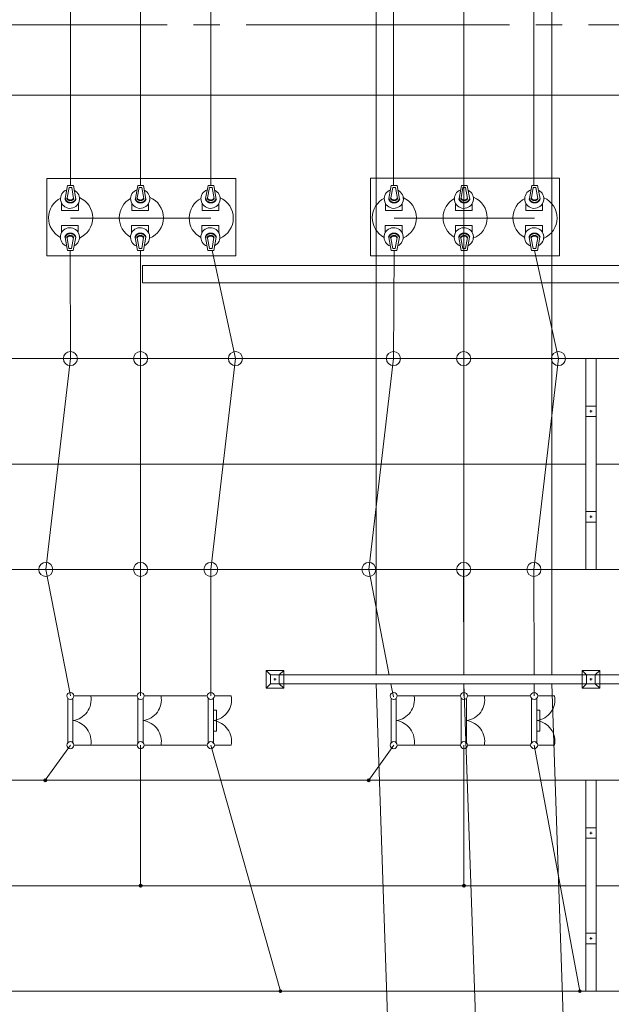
# Model space of a CAD drawing. Header units: millimetres. Extents: x 0 to 420, y 0 to 297.
# Tile 9 of 16: x 84 to 117, y 179 to 235. Entities that reach past the tile are written whole.
import ezdxf

# ---------------------------------------------------------------- set-up
doc = ezdxf.new("R2010")
doc.units = ezdxf.units.MM
for name, pattern in [('K5LT_AXLED', [19.5, 15, -1.5, 1.5, -1.5]), ('K5LT_BASIC', [0]), ('K5LT_THIN', [0])]:
    doc.linetypes.add(name, pattern=pattern)
doc.layers.add('лотки', color=7, linetype='Continuous')
doc.layers.add('ошиновка 110', color=2, linetype='Continuous', true_color=0xffff00)

# ---------------------------------------------------------------- blocks, each defined once
blk = doc.blocks.new('U32')
at = {"layer": 'лотки', "color": 4, "linetype": 'K5LT_THIN', "lineweight": 9, "true_color": 0x00ffff}
for p, q in [((90.548, 220.486), (90.548, 221.486)), ((90.548, 221.486), (130.848, 221.486)), ((130.848, 221.486), (130.848, 220.486)), ((130.848, 220.486), (90.548, 220.486))]:
    blk.add_line(p, q, dxfattribs=at)
blk = doc.blocks.new('U50')
at = {"color": 4, "linetype": 'K5LT_THIN', "lineweight": 9, "true_color": 0x00ffff}
for p, q in [((115.797, 204.181), (115.797, 216.181)), ((116.397, 216.181), (115.797, 216.181)), ((116.397, 216.181), (116.397, 204.181)), ((115.797, 212.881), (115.797, 213.481)), ((115.797, 213.481), (116.397, 213.481)), ((116.167, 213.181), (116.027, 213.181)), ((116.097, 213.251), (116.097, 213.111)), ((116.397, 213.481), (116.397, 212.881)), ((116.397, 212.881), (115.797, 212.881)), ((115.797, 206.881), (115.797, 207.481)), ((115.797, 207.481), (116.397, 207.481)), ((116.397, 207.481), (116.397, 206.881)), ((116.397, 206.881), (115.797, 206.881)), ((116.167, 207.181), (116.027, 207.181)), ((116.097, 207.251), (116.097, 207.111)), ((116.397, 204.181), (115.797, 204.181))]:
    blk.add_line(p, q, dxfattribs=at)
blk = doc.blocks.new('U51')
at = {"color": 4, "linetype": 'K5LT_THIN', "lineweight": 9, "true_color": 0x00ffff}
for p, q in [((115.797, 180.181), (115.797, 192.181)), ((116.397, 192.181), (115.797, 192.181)), ((116.397, 192.181), (116.397, 180.181)), ((115.797, 188.881), (115.797, 189.481)), ((115.797, 189.481), (116.397, 189.481)), ((116.397, 189.481), (116.397, 188.881)), ((116.397, 188.881), (115.797, 188.881)), ((116.167, 189.181), (116.027, 189.181)), ((116.097, 189.251), (116.097, 189.111)), ((115.797, 182.881), (115.797, 183.481)), ((115.797, 183.481), (116.397, 183.481)), ((116.097, 183.251), (116.097, 183.111)), ((116.397, 183.481), (116.397, 182.881)), ((116.397, 182.881), (115.797, 182.881)), ((116.167, 183.181), (116.027, 183.181)), ((116.397, 180.181), (115.797, 180.181))]:
    blk.add_line(p, q, dxfattribs=at)
blk = doc.blocks.new('U97')
at = {"color": 4, "linetype": 'K5LT_THIN', "lineweight": 9, "true_color": 0x00ffff}
for p, q in [((90.295, 196.852), (90.295, 194.31)), ((90.595, 194.316), (90.595, 196.845)), ((90.648, 196.981), (91.612, 196.981)), ((90.648, 194.181), (91.612, 194.181))]:
    blk.add_line(p, q, dxfattribs=at)
for centre, radius, start, end in [((90.448, 196.981), 0.2, 0, 180), ((90.448, 196.981), 0.2, 180, 0), ((90.431, 196.769), 1.2, 277.855, 10.1513), ((90.431, 194.392), 1.2, 349.8672, 82.145), ((90.448, 194.181), 0.2, 0, 180), ((90.448, 194.181), 0.2, 180, 0)]:
    blk.add_arc(centre, radius, start, end, dxfattribs=at)
blk = doc.blocks.new('U98')
at = {"color": 4, "linetype": 'K5LT_THIN', "lineweight": 9, "true_color": 0x00ffff}
for p, q in [((94.295, 196.852), (94.295, 194.31)), ((94.595, 194.316), (94.595, 196.845)), ((94.648, 196.981), (95.612, 196.981)), ((94.595, 196.18), (94.765, 196.18)), ((94.765, 196.18), (94.765, 194.98)), ((94.765, 194.98), (94.595, 194.98)), ((94.648, 194.181), (95.612, 194.181))]:
    blk.add_line(p, q, dxfattribs=at)
for centre, radius, start, end in [((94.448, 196.981), 0.2, 0, 180), ((94.448, 196.981), 0.2, 180, 0), ((94.431, 196.769), 1.2, 277.855, 10.1513), ((94.431, 194.392), 1.2, 349.8672, 82.145), ((94.448, 194.181), 0.2, 0, 180), ((94.448, 194.181), 0.2, 180, 0)]:
    blk.add_arc(centre, radius, start, end, dxfattribs=at)
blk = doc.blocks.new('U99')
at = {"color": 4, "linetype": 'K5LT_THIN', "lineweight": 9, "true_color": 0x00ffff}
for p, q in [((86.295, 196.852), (86.295, 194.31)), ((86.595, 194.316), (86.595, 196.845)), ((86.648, 196.981), (87.612, 196.981)), ((86.648, 194.181), (87.612, 194.181))]:
    blk.add_line(p, q, dxfattribs=at)
for centre, radius, start, end in [((86.448, 196.981), 0.2, 0, 180), ((86.448, 196.981), 0.2, 180, 0), ((86.431, 196.769), 1.2, 277.855, 10.1513), ((86.431, 194.392), 1.2, 349.8672, 82.145), ((86.448, 194.181), 0.2, 0, 180), ((86.448, 194.181), 0.2, 180, 0)]:
    blk.add_arc(centre, radius, start, end, dxfattribs=at)
blk = doc.blocks.new('U100')
at = {"color": 4, "linetype": 'K5LT_THIN', "lineweight": 9, "true_color": 0x00ffff}
for p, q in [((108.711, 196.852), (108.711, 194.31)), ((109.011, 194.316), (109.011, 196.845)), ((109.064, 196.981), (110.029, 196.981)), ((109.064, 194.181), (110.029, 194.181))]:
    blk.add_line(p, q, dxfattribs=at)
for centre, radius, start, end in [((108.864, 196.981), 0.2, 0, 180), ((108.864, 196.981), 0.2, 180, 0), ((108.847, 196.769), 1.2, 277.855, 10.1513), ((108.847, 194.392), 1.2, 349.8672, 82.145), ((108.864, 194.181), 0.2, 0, 180), ((108.864, 194.181), 0.2, 180, 0)]:
    blk.add_arc(centre, radius, start, end, dxfattribs=at)
blk = doc.blocks.new('U101')
at = {"color": 4, "linetype": 'K5LT_THIN', "lineweight": 9, "true_color": 0x00ffff}
for p, q in [((112.711, 196.852), (112.711, 194.31)), ((113.011, 194.316), (113.011, 196.845)), ((113.064, 196.981), (114.029, 196.981)), ((113.011, 196.18), (113.181, 196.18)), ((113.181, 196.18), (113.181, 194.98)), ((113.181, 194.98), (113.011, 194.98)), ((113.064, 194.181), (114.029, 194.181))]:
    blk.add_line(p, q, dxfattribs=at)
for centre, radius, start, end in [((112.864, 196.981), 0.2, 0, 180), ((112.864, 196.981), 0.2, 180, 0), ((112.847, 196.769), 1.2, 277.855, 10.1513), ((112.847, 194.392), 1.2, 349.8672, 82.145), ((112.864, 194.181), 0.2, 0, 180), ((112.864, 194.181), 0.2, 180, 0)]:
    blk.add_arc(centre, radius, start, end, dxfattribs=at)
blk = doc.blocks.new('U102')
at = {"color": 4, "linetype": 'K5LT_THIN', "lineweight": 9, "true_color": 0x00ffff}
for p, q in [((104.711, 196.852), (104.711, 194.31)), ((105.011, 194.316), (105.011, 196.845)), ((105.064, 196.981), (106.029, 196.981)), ((105.064, 194.181), (106.029, 194.181))]:
    blk.add_line(p, q, dxfattribs=at)
for centre, radius, start, end in [((104.864, 196.981), 0.2, 0, 180), ((104.864, 196.981), 0.2, 180, 0), ((104.847, 196.769), 1.2, 277.855, 10.1513), ((104.847, 194.392), 1.2, 349.8672, 82.145), ((104.864, 194.181), 0.2, 0, 180), ((104.864, 194.181), 0.2, 180, 0)]:
    blk.add_arc(centre, radius, start, end, dxfattribs=at)

msp = doc.modelspace()

# ---------------------------------------------------------------- linework, layer by layer
at = {"color": 2, "linetype": 'K5LT_AXLED', "lineweight": 9, "true_color": 0xffff00}
msp.add_line((228.457412, 235.180522), (21.565399, 235.180522), dxfattribs=at)
at = {"color": 4, "linetype": 'K5LT_THIN', "lineweight": 9, "true_color": 0x00ffff}
for p, q in [((23.008824, 231.180522), (227.838798, 231.180522)), ((95.863058, 226.440223), (85.106075, 226.440223)), ((85.106555, 222.026755), (85.106075, 226.440223)), ((95.863058, 226.440223), (95.863534, 222.026755)), ((114.302089, 226.440497), (103.545106, 226.440497)), ((103.545586, 222.02703), (103.545106, 226.440497)), ((114.302089, 226.440497), (114.302564, 222.02703)), ((86.287939, 226.027691), (86.153517, 225.288071)), ((86.374342, 225.912013), (86.264728, 225.321273)), ((86.618013, 226.027715), (86.287939, 226.027691)), ((86.52291, 225.912023), (86.374342, 225.912013)), ((86.52291, 225.912023), (86.632611, 225.300075)), ((86.618013, 226.027715), (86.758655, 225.263663)), ((90.282672, 226.027924), (90.14825, 225.288304)), ((90.369075, 225.912245), (90.259461, 225.321506)), ((90.612746, 226.027947), (90.282672, 226.027924)), ((90.517643, 225.912256), (90.369075, 225.912245)), ((90.517643, 225.912256), (90.627344, 225.300308)), ((90.612746, 226.027947), (90.753388, 225.263896)), ((94.287939, 226.028161), (94.153517, 225.288541)), ((94.374342, 225.912482), (94.264728, 225.321742)), ((94.618013, 226.028184), (94.287939, 226.028161)), ((94.52291, 225.912493), (94.374342, 225.912482)), ((94.52291, 225.912493), (94.632611, 225.300544)), ((94.618013, 226.028184), (94.758655, 225.264132)), ((104.72697, 226.027966), (104.592547, 225.288346)), ((104.813373, 225.912287), (104.703759, 225.321548)), ((105.057044, 226.027989), (104.72697, 226.027966)), ((104.961941, 225.912298), (104.813373, 225.912287)), ((104.961941, 225.912298), (105.071641, 225.30035)), ((105.057044, 226.027989), (105.197685, 225.263938)), ((108.721703, 226.028198), (108.58728, 225.288578)), ((108.808106, 225.91252), (108.698492, 225.32178)), ((109.051777, 226.028222), (108.721703, 226.028198)), ((108.956674, 225.91253), (108.808106, 225.91252)), ((108.956674, 225.91253), (109.066374, 225.300582)), ((109.051777, 226.028222), (109.192418, 225.26417)), ((112.72697, 226.028435), (112.592547, 225.288815)), ((112.813373, 225.912757), (112.703759, 225.322017)), ((113.057044, 226.028459), (112.72697, 226.028435)), ((112.961941, 225.912767), (112.813373, 225.912757)), ((112.961941, 225.912767), (113.071641, 225.300819)), ((113.057044, 226.028459), (113.197685, 225.264407)), ((85.947911, 224.606122), (85.947882, 225.024441)), ((86.906101, 225.01103), (86.90613, 224.60619)), ((89.942644, 224.606355), (89.942615, 225.024674)), ((90.900834, 225.011262), (90.900863, 224.606423)), ((93.947911, 224.606591), (93.947882, 225.02491)), ((94.906101, 225.011499), (94.90613, 224.606659)), ((104.386942, 224.606397), (104.386912, 225.024716)), ((105.345132, 225.011304), (105.345161, 224.606465)), ((108.381675, 224.606629), (108.381645, 225.024948)), ((109.339865, 225.011537), (109.339894, 224.606697)), ((112.386942, 224.606866), (112.386912, 225.025185)), ((113.345132, 225.011773), (113.345161, 224.606934)), ((85.947911, 224.606122), (86.90613, 224.60619)), ((94.452976, 224.180785), (86.452976, 224.180247)), ((89.942644, 224.606355), (90.900863, 224.606423)), ((93.947911, 224.606591), (94.90613, 224.606659)), ((104.386942, 224.606397), (105.345161, 224.606465)), ((112.892007, 224.181059), (104.892007, 224.180522)), ((108.381675, 224.606629), (109.339894, 224.606697)), ((112.386942, 224.606866), (113.345161, 224.606934)), ((85.940372, 223.757722), (86.898591, 223.75779)), ((85.940372, 223.757722), (85.940402, 223.339403)), ((86.898619, 223.352951), (86.898591, 223.75779)), ((89.935105, 223.757954), (90.893324, 223.758022)), ((89.935105, 223.757954), (89.935134, 223.339635)), ((90.893352, 223.353183), (90.893324, 223.758022)), ((93.940372, 223.758191), (94.898591, 223.758259)), ((93.940372, 223.758191), (93.940402, 223.339872)), ((94.898619, 223.35342), (94.898591, 223.758259)), ((104.379402, 223.757996), (105.337621, 223.758064)), ((104.379402, 223.757996), (104.379432, 223.339677)), ((105.33765, 223.353225), (105.337621, 223.758064)), ((108.374135, 223.758229), (109.332354, 223.758297)), ((108.374135, 223.758229), (108.374165, 223.33991)), ((109.332383, 223.353458), (109.332354, 223.758297)), ((112.379402, 223.758465), (113.337621, 223.758533)), ((112.379402, 223.758465), (112.379432, 223.340146)), ((113.33765, 223.353694), (113.337621, 223.758533)), ((86.280602, 222.336201), (86.146074, 223.075801)), ((86.366989, 222.451891), (86.257291, 223.042616)), ((86.515557, 222.451902), (86.62517, 223.063866)), ((86.610676, 222.336224), (86.751209, 223.100296)), ((90.275335, 222.336433), (90.140807, 223.076034)), ((90.361722, 222.452124), (90.252023, 223.042848)), ((90.51029, 222.452135), (90.619903, 223.064098)), ((90.605409, 222.336457), (90.745942, 223.100528)), ((94.280602, 222.33667), (94.146074, 223.076271)), ((94.366989, 222.452361), (94.257291, 223.043085)), ((94.515557, 222.452371), (94.62517, 223.064335)), ((94.610676, 222.336693), (94.751209, 223.100765)), ((104.719632, 222.336475), (104.585105, 223.076076)), ((104.806019, 222.452166), (104.696321, 223.04289)), ((104.954587, 222.452177), (105.064201, 223.06414)), ((105.049706, 222.336499), (105.190239, 223.10057)), ((108.714365, 222.336708), (108.579838, 223.076308)), ((108.800752, 222.452399), (108.691054, 223.043123)), ((108.94932, 222.452409), (109.058934, 223.064373)), ((109.044439, 222.336731), (109.184972, 223.100803)), ((112.719632, 222.336944), (112.585105, 223.076545)), ((112.806019, 222.452635), (112.696321, 223.043359)), ((112.954587, 222.452646), (113.064201, 223.064609)), ((113.049706, 222.336968), (113.190239, 223.101039)), ((95.863534, 222.026755), (85.106555, 222.026755)), ((86.610676, 222.336224), (86.280602, 222.336201)), ((86.515557, 222.451902), (86.366989, 222.451891)), ((90.605409, 222.336457), (90.275335, 222.336433)), ((90.51029, 222.452135), (90.361722, 222.452124)), ((94.610676, 222.336693), (94.280602, 222.33667)), ((94.515557, 222.452371), (94.366989, 222.452361)), ((114.302564, 222.02703), (103.545586, 222.02703)), ((105.049706, 222.336499), (104.719632, 222.336475)), ((104.954587, 222.452177), (104.806019, 222.452166)), ((109.044439, 222.336731), (108.714365, 222.336708)), ((108.94932, 222.452409), (108.800752, 222.452399)), ((113.049706, 222.336968), (112.719632, 222.336944)), ((112.954587, 222.452646), (112.806019, 222.452635)), ((97.847391, 198.180522), (97.597391, 198.430522)), ((97.847391, 198.180522), (97.597391, 198.430522)), ((98.597391, 198.430522), (97.597391, 198.430522)), ((97.597391, 198.430522), (97.597391, 197.930522)), ((98.597391, 198.430522), (97.597391, 198.430522)), ((97.597391, 198.430522), (97.597391, 198.180522)), ((98.347391, 198.180522), (98.597391, 198.430522)), ((98.347391, 198.180522), (98.597391, 198.430522)), ((98.597391, 198.180522), (98.597391, 198.430522)), ((98.597391, 197.430522), (98.597391, 198.430522)), ((115.847391, 198.180522), (115.597391, 198.430522)), ((116.597391, 198.430522), (115.597391, 198.430522)), ((115.597391, 198.430522), (115.597391, 198.180522)), ((115.847391, 198.180522), (115.597391, 198.430522)), ((115.847391, 198.180522), (115.597391, 198.430522)), ((116.597391, 198.430522), (115.597391, 198.430522)), ((115.597391, 198.430522), (115.597391, 197.930522)), ((116.597391, 198.430522), (115.597391, 198.430522)), ((115.597391, 198.430522), (115.597391, 198.180522)), ((115.847391, 198.180522), (115.597391, 198.430522)), ((115.847391, 198.180522), (115.597391, 198.430522)), ((116.597391, 198.430522), (115.597391, 198.430522)), ((115.597391, 198.430522), (115.597391, 197.930522)), ((116.597391, 198.430522), (115.597391, 198.430522)), ((115.597391, 198.430522), (115.597391, 198.180522)), ((116.347391, 198.180522), (116.597391, 198.430522)), ((116.347391, 198.180522), (116.597391, 198.430522)), ((116.347391, 198.180522), (116.597391, 198.430522)), ((116.347391, 198.180522), (116.597391, 198.430522)), ((116.347391, 198.180522), (116.597391, 198.430522)), ((116.597391, 197.430522), (116.597391, 198.430522)), ((116.597391, 198.180522), (116.597391, 198.430522)), ((116.597391, 197.430522), (116.597391, 198.430522)), ((116.597391, 198.180522), (116.597391, 198.430522)), ((116.597391, 197.430522), (116.597391, 198.430522)), ((97.597391, 197.930522), (97.597391, 197.430522)), ((115.847391, 198.180522), (97.847391, 198.180522)), ((98.347391, 198.180522), (97.847391, 198.180522)), ((97.847391, 198.180522), (97.847391, 197.680522)), ((98.347391, 198.180522), (97.847391, 198.180522)), ((97.847391, 198.180522), (97.847391, 197.680522)), ((98.167391, 197.930522), (98.027391, 197.930522)), ((98.167391, 197.930522), (98.027391, 197.930522)), ((98.097391, 198.000522), (98.097391, 197.860522)), ((98.097391, 198.000522), (98.097391, 197.860522)), ((98.347391, 197.680522), (98.347391, 198.180522)), ((98.347391, 197.680522), (98.347391, 198.180522)), ((115.597391, 197.930522), (115.597391, 197.430522)), ((115.597391, 197.930522), (115.597391, 197.430522)), ((116.347391, 198.180522), (115.847391, 198.180522)), ((115.847391, 198.180522), (115.847391, 197.680522)), ((116.347391, 198.180522), (115.847391, 198.180522)), ((115.847391, 198.180522), (115.847391, 197.680522)), ((116.347391, 198.180522), (115.847391, 198.180522)), ((115.847391, 198.180522), (115.847391, 197.680522)), ((133.847391, 198.180522), (115.847391, 198.180522)), ((116.347391, 198.180522), (115.847391, 198.180522)), ((115.847391, 198.180522), (115.847391, 197.680522)), ((116.347391, 198.180522), (115.847391, 198.180522)), ((115.847391, 198.180522), (115.847391, 197.680522)), ((116.167391, 197.930522), (116.027391, 197.930522)), ((116.167391, 197.930522), (116.027391, 197.930522)), ((116.167391, 197.930522), (116.027391, 197.930522)), ((116.167391, 197.930522), (116.027391, 197.930522)), ((116.167391, 197.930522), (116.027391, 197.930522)), ((116.097391, 198.000522), (116.097391, 197.860522)), ((116.097391, 198.000522), (116.097391, 197.860522)), ((116.097391, 198.000522), (116.097391, 197.860522)), ((116.097391, 198.000522), (116.097391, 197.860522)), ((116.097391, 198.000522), (116.097391, 197.860522)), ((116.347391, 197.680522), (116.347391, 198.180522)), ((116.347391, 197.680522), (116.347391, 198.180522)), ((116.347391, 197.680522), (116.347391, 198.180522)), ((116.347391, 197.680522), (116.347391, 198.180522)), ((116.347391, 197.680522), (116.347391, 198.180522)), ((97.847391, 197.680522), (97.597391, 197.430522)), ((97.847391, 197.680522), (97.597391, 197.430522)), ((97.597391, 197.680522), (97.597391, 197.430522)), ((97.597391, 197.430522), (98.597391, 197.430522)), ((97.847391, 197.680522), (115.847391, 197.680522)), ((97.847391, 197.680522), (98.347391, 197.680522)), ((97.847391, 197.680522), (98.347391, 197.680522)), ((98.347391, 197.680522), (98.597391, 197.430522)), ((98.347391, 197.680522), (98.597391, 197.430522)), ((98.597391, 197.430522), (98.597391, 197.680522)), ((115.847391, 197.680522), (115.597391, 197.430522)), ((115.597391, 197.680522), (115.597391, 197.430522)), ((115.847391, 197.680522), (115.597391, 197.430522)), ((115.847391, 197.680522), (115.597391, 197.430522)), ((115.597391, 197.680522), (115.597391, 197.430522)), ((115.847391, 197.680522), (115.597391, 197.430522)), ((115.847391, 197.680522), (115.597391, 197.430522)), ((115.597391, 197.680522), (115.597391, 197.430522)), ((115.597391, 197.430522), (116.597391, 197.430522)), ((115.597391, 197.430522), (116.597391, 197.430522)), ((115.597391, 197.430522), (116.597391, 197.430522)), ((115.597391, 197.430522), (116.597391, 197.430522)), ((115.597391, 197.430522), (116.597391, 197.430522)), ((115.847391, 197.680522), (116.347391, 197.680522)), ((115.847391, 197.680522), (116.347391, 197.680522)), ((115.847391, 197.680522), (116.347391, 197.680522)), ((115.847391, 197.680522), (133.847391, 197.680522)), ((115.847391, 197.680522), (116.347391, 197.680522)), ((115.847391, 197.680522), (116.347391, 197.680522)), ((116.347391, 197.680522), (116.597391, 197.430522)), ((116.347391, 197.680522), (116.597391, 197.430522)), ((116.347391, 197.680522), (116.597391, 197.430522)), ((116.347391, 197.680522), (116.597391, 197.430522)), ((116.347391, 197.680522), (116.597391, 197.430522)), ((116.597391, 197.430522), (116.597391, 197.680522)), ((116.597391, 197.430522), (116.597391, 197.680522)), ((87.611954, 196.980664), (90.247709, 196.980664)), ((91.611954, 196.980664), (94.247709, 196.980664)), ((106.028606, 196.980664), (108.664361, 196.980664)), ((110.028606, 196.980664), (112.664361, 196.980664)), ((87.612022, 194.180664), (90.247709, 194.180664)), ((91.612022, 194.180664), (94.247709, 194.180664)), ((104.864361, 194.180664), (103.438086, 192.180522)), ((106.028674, 194.180664), (108.664361, 194.180664)), ((108.864361, 194.180664), (108.864361, 186.180522)), ((110.028674, 194.180664), (112.664361, 194.180664)), ((112.864361, 194.180664), (115.464231, 180.180522))]:
    msp.add_line(p, q, dxfattribs=at)
at = {"color": 4, "linetype": 'K5LT_THIN', "true_color": 0x00ffff, "const_width": 0.09}
for points in [[(86.758655, 225.263663), (86.742736, 225.23238), (86.725391, 225.203524), (86.706554, 225.177098), (86.686152, 225.153107), (86.664105, 225.131558), (86.640318, 225.112457), (86.614688, 225.095809), (86.587093, 225.081624), (86.569014, 225.074099), (86.543248, 225.065752), (86.513678, 225.059183), (86.480769, 225.054945), (86.446034, 225.053633), (86.412118, 225.055514), (86.381369, 225.060279), (86.378496, 225.060896), (86.348534, 225.068871), (86.316829, 225.080394), (86.286916, 225.094704), (86.26143, 225.110474), (86.245113, 225.123129), (86.22556, 225.141823), (86.206544, 225.164198), (86.189257, 225.189403), (86.174996, 225.215846), (86.165525, 225.239016), (86.157524, 225.266854), (86.153517, 225.288071)], [(86.632611, 225.300075), (86.62341, 225.28092), (86.611605, 225.263041), (86.596928, 225.246295), (86.592007, 225.241553), (86.576385, 225.229024), (86.556418, 225.21678), (86.542162, 225.20965), (86.518467, 225.200332), (86.492524, 225.193495), (86.469822, 225.190222), (86.447719, 225.189788), (86.422278, 225.192245), (86.392139, 225.198022), (86.388482, 225.198876), (86.352242, 225.20893), (86.329888, 225.218783), (86.328936, 225.219321), (86.30902, 225.232019), (86.290474, 225.247617), (86.278928, 225.261708), (86.275212, 225.268151), (86.268065, 225.286324), (86.26486, 225.303697), (86.264728, 225.321273)], [(90.753388, 225.263896), (90.737469, 225.232613), (90.720124, 225.203756), (90.701287, 225.17733), (90.680885, 225.15334), (90.658838, 225.131791), (90.635051, 225.112689), (90.609421, 225.096042), (90.581826, 225.081857), (90.563747, 225.074332), (90.53798, 225.065984), (90.508411, 225.059415), (90.475502, 225.055177), (90.440767, 225.053865), (90.406851, 225.055746), (90.376102, 225.060511), (90.373229, 225.061129), (90.343266, 225.069103), (90.311562, 225.080627), (90.281649, 225.094937), (90.256163, 225.110706), (90.239846, 225.123361), (90.220293, 225.142056), (90.201277, 225.164431), (90.183989, 225.189635), (90.169729, 225.216078), (90.160258, 225.239248), (90.152257, 225.267087), (90.14825, 225.288304)], [(90.627344, 225.300308), (90.618143, 225.281153), (90.606338, 225.263273), (90.591661, 225.246527), (90.58674, 225.241786), (90.571118, 225.229256), (90.551151, 225.217012), (90.536895, 225.209882), (90.5132, 225.200564), (90.487257, 225.193727), (90.464555, 225.190455), (90.442452, 225.19002), (90.417011, 225.192478), (90.386872, 225.198254), (90.383215, 225.199108), (90.346975, 225.209162), (90.324621, 225.219015), (90.323669, 225.219554), (90.303752, 225.232251), (90.285207, 225.24785), (90.273661, 225.26194), (90.269945, 225.268384), (90.262798, 225.286556), (90.259593, 225.303929), (90.259461, 225.321506)], [(94.758655, 225.264132), (94.742736, 225.232849), (94.725391, 225.203993), (94.706554, 225.177567), (94.686152, 225.153577), (94.664105, 225.132027), (94.640318, 225.112926), (94.614688, 225.096278), (94.587093, 225.082094), (94.569014, 225.074568), (94.543248, 225.066221), (94.513678, 225.059652), (94.480769, 225.055414), (94.446034, 225.054102), (94.412118, 225.055983), (94.381369, 225.060748), (94.378496, 225.061365), (94.348534, 225.06934), (94.316829, 225.080864), (94.286916, 225.095174), (94.26143, 225.110943), (94.245113, 225.123598), (94.22556, 225.142292), (94.206544, 225.164667), (94.189257, 225.189872), (94.174996, 225.216315), (94.165525, 225.239485), (94.157524, 225.267323), (94.153517, 225.288541)], [(94.632611, 225.300544), (94.62341, 225.281389), (94.611605, 225.26351), (94.596928, 225.246764), (94.592007, 225.242022), (94.576385, 225.229493), (94.556418, 225.217249), (94.542162, 225.210119), (94.518467, 225.200801), (94.492524, 225.193964), (94.469822, 225.190692), (94.447719, 225.190257), (94.422278, 225.192714), (94.392139, 225.198491), (94.388482, 225.199345), (94.352242, 225.209399), (94.329888, 225.219252), (94.328936, 225.219791), (94.30902, 225.232488), (94.290474, 225.248086), (94.278928, 225.262177), (94.275212, 225.268621), (94.268065, 225.286793), (94.26486, 225.304166), (94.264728, 225.321742)], [(105.197685, 225.263938), (105.181767, 225.232655), (105.164421, 225.203798), (105.145585, 225.177372), (105.125183, 225.153382), (105.103135, 225.131833), (105.079349, 225.112731), (105.053718, 225.096084), (105.026124, 225.081899), (105.008045, 225.074374), (104.982278, 225.066026), (104.952708, 225.059457), (104.9198, 225.055219), (104.885065, 225.053907), (104.851149, 225.055788), (104.8204, 225.060553), (104.817527, 225.061171), (104.787564, 225.069145), (104.75586, 225.080669), (104.725947, 225.094979), (104.700461, 225.110748), (104.684143, 225.123403), (104.664591, 225.142098), (104.645575, 225.164473), (104.628287, 225.189677), (104.614027, 225.21612), (104.604556, 225.23929), (104.596554, 225.267129), (104.592547, 225.288346)], [(105.071641, 225.30035), (105.06244, 225.281195), (105.050636, 225.263315), (105.035959, 225.246569), (105.031038, 225.241828), (105.015415, 225.229298), (104.995448, 225.217054), (104.981193, 225.209924), (104.957498, 225.200606), (104.931555, 225.193769), (104.908853, 225.190497), (104.88675, 225.190062), (104.861309, 225.19252), (104.831169, 225.198296), (104.827513, 225.19915), (104.791272, 225.209204), (104.768919, 225.219057), (104.767967, 225.219596), (104.74805, 225.232293), (104.729505, 225.247892), (104.717959, 225.261982), (104.714243, 225.268426), (104.707095, 225.286598), (104.70389, 225.303971), (104.703759, 225.321548)], [(109.192418, 225.26417), (109.1765, 225.232887), (109.159154, 225.204031), (109.140318, 225.177605), (109.119916, 225.153614), (109.097868, 225.132065), (109.074082, 225.112964), (109.048451, 225.096316), (109.020857, 225.082131), (109.002778, 225.074606), (108.977011, 225.066259), (108.947441, 225.05969), (108.914533, 225.055452), (108.879798, 225.05414), (108.845882, 225.056021), (108.815133, 225.060786), (108.81226, 225.061403), (108.782297, 225.069378), (108.750593, 225.080901), (108.72068, 225.095211), (108.695194, 225.110981), (108.678876, 225.123636), (108.659324, 225.14233), (108.640308, 225.164705), (108.62302, 225.18991), (108.60876, 225.216353), (108.599289, 225.239523), (108.591287, 225.267361), (108.58728, 225.288578)], [(109.066374, 225.300582), (109.057173, 225.281427), (109.045369, 225.263548), (109.030692, 225.246802), (109.025771, 225.24206), (109.010148, 225.229531), (108.990181, 225.217287), (108.975926, 225.210157), (108.952231, 225.200839), (108.926288, 225.194002), (108.903586, 225.190729), (108.881483, 225.190295), (108.856042, 225.192752), (108.825902, 225.198529), (108.822246, 225.199383), (108.786005, 225.209437), (108.763652, 225.21929), (108.7627, 225.219828), (108.742783, 225.232526), (108.724238, 225.248124), (108.712692, 225.262215), (108.708976, 225.268658), (108.701828, 225.286831), (108.698623, 225.304204), (108.698492, 225.32178)], [(113.197685, 225.264407), (113.181767, 225.233124), (113.164421, 225.204267), (113.145585, 225.177841), (113.125183, 225.153851), (113.103135, 225.132302), (113.079349, 225.1132), (113.053718, 225.096553), (113.026124, 225.082368), (113.008045, 225.074843), (112.982278, 225.066495), (112.952708, 225.059926), (112.9198, 225.055688), (112.885065, 225.054377), (112.851149, 225.056257), (112.8204, 225.061022), (112.817527, 225.06164), (112.787564, 225.069614), (112.75586, 225.081138), (112.725947, 225.095448), (112.700461, 225.111217), (112.684143, 225.123873), (112.664591, 225.142567), (112.645575, 225.164942), (112.628287, 225.190146), (112.614027, 225.21659), (112.604556, 225.239759), (112.596554, 225.267598), (112.592547, 225.288815)], [(113.071641, 225.300819), (113.06244, 225.281664), (113.050636, 225.263785), (113.035959, 225.247038), (113.031038, 225.242297), (113.015415, 225.229767), (112.995448, 225.217523), (112.981193, 225.210393), (112.957498, 225.201075), (112.931555, 225.194238), (112.908853, 225.190966), (112.88675, 225.190531), (112.861309, 225.192989), (112.831169, 225.198766), (112.827513, 225.19962), (112.791272, 225.209673), (112.768919, 225.219527), (112.767967, 225.220065), (112.74805, 225.232762), (112.729505, 225.248361), (112.717959, 225.262452), (112.714243, 225.268895), (112.707095, 225.287068), (112.70389, 225.304441), (112.703759, 225.322017)], [(86.751209, 223.100296), (86.735286, 223.131576), (86.717936, 223.160431), (86.699096, 223.186854), (86.678691, 223.210841), (86.65664, 223.232387), (86.632851, 223.251486), (86.607218, 223.268129), (86.579621, 223.28231), (86.561541, 223.289833), (86.535773, 223.298177), (86.506203, 223.304741), (86.473294, 223.308975), (86.438558, 223.310282), (86.404643, 223.308396), (86.373894, 223.303627), (86.371022, 223.303009), (86.34106, 223.29503), (86.309357, 223.283502), (86.279446, 223.269188), (86.253962, 223.253414), (86.237647, 223.240757), (86.218097, 223.22206), (86.199084, 223.199682), (86.1818, 223.174476), (86.167544, 223.14803), (86.158076, 223.124859), (86.150078, 223.097019), (86.146074, 223.075801)], [(86.62517, 223.063866), (86.615966, 223.08302), (86.604159, 223.100897), (86.58948, 223.117641), (86.584558, 223.122382), (86.568934, 223.134909), (86.548965, 223.14715), (86.534708, 223.154279), (86.511012, 223.163593), (86.485068, 223.170426), (86.462365, 223.173696), (86.440263, 223.174127), (86.414822, 223.171666), (86.384683, 223.165885), (86.381027, 223.16503), (86.344787, 223.154971), (86.322436, 223.145115), (86.321484, 223.144576), (86.301569, 223.131876), (86.283026, 223.116275), (86.271482, 223.102183), (86.267767, 223.095739), (86.260622, 223.077565), (86.25742, 223.060192), (86.257291, 223.042616)], [(90.745942, 223.100528), (90.730019, 223.131809), (90.712669, 223.160663), (90.693829, 223.187086), (90.673424, 223.211074), (90.651373, 223.23262), (90.627583, 223.251718), (90.601951, 223.268362), (90.574354, 223.282543), (90.556274, 223.290065), (90.530506, 223.298409), (90.500936, 223.304974), (90.468027, 223.309207), (90.433291, 223.310514), (90.399376, 223.308629), (90.368627, 223.303859), (90.365755, 223.303241), (90.335793, 223.295263), (90.30409, 223.283734), (90.274179, 223.26942), (90.248695, 223.253647), (90.23238, 223.24099), (90.21283, 223.222292), (90.193817, 223.199915), (90.176533, 223.174708), (90.162276, 223.148263), (90.152809, 223.125092), (90.144811, 223.097252), (90.140807, 223.076034)], [(90.619903, 223.064098), (90.610699, 223.083252), (90.598892, 223.10113), (90.584213, 223.117874), (90.579291, 223.122615), (90.563667, 223.135142), (90.543698, 223.147383), (90.529441, 223.154511), (90.505745, 223.163826), (90.479801, 223.170659), (90.457098, 223.173928), (90.434996, 223.17436), (90.409555, 223.171898), (90.379416, 223.166118), (90.37576, 223.165263), (90.33952, 223.155204), (90.317169, 223.145347), (90.316217, 223.144809), (90.296302, 223.132109), (90.277759, 223.116508), (90.266215, 223.102415), (90.2625, 223.095971), (90.255355, 223.077798), (90.252153, 223.060424), (90.252023, 223.042848)], [(94.751209, 223.100765), (94.735286, 223.132046), (94.717936, 223.1609), (94.699096, 223.187323), (94.678691, 223.21131), (94.65664, 223.232856), (94.632851, 223.251955), (94.607218, 223.268598), (94.579621, 223.282779), (94.561541, 223.290302), (94.535773, 223.298646), (94.506203, 223.305211), (94.473294, 223.309444), (94.438558, 223.310751), (94.404643, 223.308865), (94.373894, 223.304096), (94.371022, 223.303478), (94.34106, 223.295499), (94.309357, 223.283971), (94.279446, 223.269657), (94.253962, 223.253884), (94.237647, 223.241226), (94.218097, 223.222529), (94.199084, 223.200151), (94.1818, 223.174945), (94.167544, 223.148499), (94.158076, 223.125328), (94.150078, 223.097488), (94.146074, 223.076271)], [(94.62517, 223.064335), (94.615966, 223.083489), (94.604159, 223.101366), (94.58948, 223.11811), (94.584558, 223.122851), (94.568934, 223.135378), (94.548965, 223.14762), (94.534708, 223.154748), (94.511012, 223.164062), (94.485068, 223.170896), (94.462365, 223.174165), (94.440263, 223.174596), (94.414822, 223.172135), (94.384683, 223.166354), (94.381027, 223.1655), (94.344787, 223.15544), (94.322436, 223.145584), (94.321484, 223.145046), (94.301569, 223.132346), (94.283026, 223.116744), (94.271482, 223.102652), (94.267767, 223.096208), (94.260622, 223.078034), (94.25742, 223.060661), (94.257291, 223.043085)], [(105.190239, 223.10057), (105.174316, 223.131851), (105.156967, 223.160705), (105.138126, 223.187128), (105.117721, 223.211116), (105.09567, 223.232662), (105.071881, 223.25176), (105.046248, 223.268404), (105.018652, 223.282585), (105.000572, 223.290107), (104.974804, 223.298451), (104.945233, 223.305016), (104.912324, 223.309249), (104.877589, 223.310556), (104.843673, 223.308671), (104.812925, 223.303901), (104.810052, 223.303283), (104.78009, 223.295304), (104.748388, 223.283776), (104.718477, 223.269462), (104.692993, 223.253689), (104.676677, 223.241032), (104.657127, 223.222334), (104.638115, 223.199957), (104.620831, 223.17475), (104.606574, 223.148305), (104.597106, 223.125133), (104.589109, 223.097294), (104.585105, 223.076076)], [(105.064201, 223.06414), (105.054997, 223.083294), (105.04319, 223.101172), (105.02851, 223.117916), (105.023589, 223.122657), (105.007964, 223.135184), (104.987996, 223.147425), (104.973739, 223.154553), (104.950043, 223.163868), (104.924099, 223.170701), (104.901396, 223.17397), (104.879293, 223.174402), (104.853852, 223.17194), (104.823714, 223.16616), (104.820058, 223.165305), (104.783818, 223.155246), (104.761466, 223.145389), (104.760515, 223.144851), (104.7406, 223.132151), (104.722057, 223.11655), (104.710512, 223.102457), (104.706798, 223.096013), (104.699653, 223.07784), (104.69645, 223.060466), (104.696321, 223.04289)], [(109.184972, 223.100803), (109.169049, 223.132084), (109.1517, 223.160938), (109.132859, 223.187361), (109.112454, 223.211348), (109.090403, 223.232894), (109.066614, 223.251993), (109.040981, 223.268636), (109.013385, 223.282817), (108.995305, 223.29034), (108.969537, 223.298684), (108.939966, 223.305248), (108.907057, 223.309482), (108.872322, 223.310789), (108.838406, 223.308903), (108.807658, 223.304134), (108.804785, 223.303516), (108.774823, 223.295537), (108.743121, 223.284009), (108.713209, 223.269695), (108.687726, 223.253921), (108.67141, 223.241264), (108.65186, 223.222567), (108.632848, 223.200189), (108.615564, 223.174983), (108.601307, 223.148537), (108.591839, 223.125366), (108.583842, 223.097526), (108.579838, 223.076308)], [(109.058934, 223.064373), (109.04973, 223.083527), (109.037923, 223.101404), (109.023243, 223.118148), (109.018322, 223.122889), (109.002697, 223.135416), (108.982729, 223.147657), (108.968472, 223.154786), (108.944776, 223.1641), (108.918832, 223.170933), (108.896129, 223.174203), (108.874026, 223.174634), (108.848585, 223.172173), (108.818447, 223.166392), (108.814791, 223.165537), (108.778551, 223.155478), (108.756199, 223.145622), (108.755248, 223.145084), (108.735333, 223.132383), (108.71679, 223.116782), (108.705245, 223.10269), (108.701531, 223.096246), (108.694386, 223.078072), (108.691183, 223.060699), (108.691054, 223.043123)], [(113.190239, 223.101039), (113.174316, 223.13232), (113.156967, 223.161174), (113.138126, 223.187598), (113.117721, 223.211585), (113.09567, 223.233131), (113.071881, 223.252229), (113.046248, 223.268873), (113.018652, 223.283054), (113.000572, 223.290576), (112.974804, 223.29892), (112.945233, 223.305485), (112.912324, 223.309718), (112.877589, 223.311025), (112.843673, 223.30914), (112.812925, 223.30437), (112.810052, 223.303752), (112.78009, 223.295774), (112.748388, 223.284245), (112.718477, 223.269931), (112.692993, 223.254158), (112.676677, 223.241501), (112.657127, 223.222804), (112.638115, 223.200426), (112.620831, 223.175219), (112.606574, 223.148774), (112.597106, 223.125603), (112.589109, 223.097763), (112.585105, 223.076545)], [(113.064201, 223.064609), (113.054997, 223.083763), (113.04319, 223.101641), (113.02851, 223.118385), (113.023589, 223.123126), (113.007964, 223.135653), (112.987996, 223.147894), (112.973739, 223.155022), (112.950043, 223.164337), (112.924099, 223.17117), (112.901396, 223.174439), (112.879293, 223.174871), (112.853852, 223.17241), (112.823714, 223.166629), (112.820058, 223.165774), (112.783818, 223.155715), (112.761466, 223.145859), (112.760515, 223.14532), (112.7406, 223.13262), (112.722057, 223.117019), (112.710512, 223.102926), (112.706798, 223.096482), (112.699653, 223.078309), (112.69645, 223.060935), (112.696321, 223.043359)]]:
    msp.add_lwpolyline(points, dxfattribs=at)
at = {"color": 4, "linetype": 'K5LT_THIN', "lineweight": 9, "true_color": 0x00ffff}
for centre in [(86.447709, 216.180522), (90.447709, 216.180522), (95.847709, 216.180522), (104.847391, 216.180522), (108.847391, 216.180522), (114.247391, 216.180522), (85.047709, 204.180522), (90.447709, 204.180522), (94.447709, 204.180522), (103.447391, 204.180522), (108.847391, 204.180522), (112.847391, 204.180522)]:
    msp.add_circle(centre, 0.4, dxfattribs=at)
at = {"color": 3, "linetype": 'K5LT_BASIC', "lineweight": 35, "true_color": 0x00ff00}
for centre in [(85.021434, 192.180522), (103.438086, 192.180522), (90.447709, 186.180522), (108.864361, 186.180522), (98.4118, 180.180522), (115.464231, 180.180522)]:
    msp.add_circle(centre, 0.062, dxfattribs=at)
at = {"color": 4, "linetype": 'K5LT_THIN', "lineweight": 9, "true_color": 0x00ffff}
for centre, radius, start, end in [((86.461322, 224.195494), 1.257, 116.6518451, 242.4098403), ((86.430598, 225.275389), 0.54405, 110.0473934, 64.5271096), ((86.461322, 224.195494), 1.257, 293.6405985, 66.6206747), ((90.490227, 224.195729), 1.25755, 118.9561722, 240.6550335), ((90.425331, 225.275622), 0.54405, 110.0473934, 64.5271096), ((90.490227, 224.195729), 1.25755, 291.8670273, 67.9362971), ((94.472363, 224.180754), 1.257, 116.8829493, 242.2865708), ((94.430598, 225.275858), 0.54405, 110.0473934, 64.5271096), ((94.472363, 224.180754), 1.257, 292.9872696, 66.6045118), ((104.900352, 224.195769), 1.257, 116.6518451, 242.4098403), ((104.869628, 225.275664), 0.54405, 110.0473934, 64.5271096), ((104.900352, 224.195769), 1.257, 293.6405985, 66.6206747), ((108.929258, 224.196003), 1.25755, 118.9561722, 240.6550335), ((108.864361, 225.275896), 0.54405, 110.0473934, 64.5271096), ((108.929258, 224.196003), 1.25755, 291.8670273, 67.9362971), ((112.911394, 224.181029), 1.257, 116.8829493, 242.2865708), ((112.869628, 225.276133), 0.54405, 110.0473934, 64.5271096), ((112.911394, 224.181029), 1.257, 292.9872696, 66.6045118), ((86.423153, 223.088523), 0.54405, 295.4810479, 249.9607641), ((90.417886, 223.088756), 0.54405, 295.4810479, 249.9607641), ((94.423153, 223.088992), 0.54405, 295.4810479, 249.9607641), ((104.862184, 223.088798), 0.54405, 295.4810479, 249.9607641), ((108.856917, 223.08903), 0.54405, 295.4810479, 249.9607641), ((112.862184, 223.089267), 0.54405, 295.4810479, 249.9607641)]:
    msp.add_arc(centre, radius, start, end, dxfattribs=at)
at = {"layer": 'ошиновка 110', "color": 4, "linetype": 'K5LT_THIN', "lineweight": 9, "true_color": 0x00ffff}
for p, q in [((103.864361, 198.180522), (103.864361, 249.530522)), ((108.864361, 249.530522), (108.864361, 198.180522)), ((113.864361, 198.180522), (113.864361, 249.530522)), ((86.447709, 240.780474), (86.447709, 226.027694)), ((90.447709, 240.780474), (90.447709, 226.027936)), ((94.447709, 240.780474), (94.447709, 226.028163)), ((104.847391, 240.780474), (104.847391, 226.027964)), ((112.847391, 240.780474), (112.847391, 226.028418)), ((86.445639, 222.336212), (86.447709, 216.180522)), ((90.440372, 222.336445), (90.440372, 196.980664)), ((94.515557, 222.336693), (95.847709, 216.180522)), ((104.884669, 222.336487), (104.847391, 216.180522)), ((112.884669, 222.336956), (114.247391, 216.180522)), ((205.797391, 216.180522), (80.397391, 216.180522)), ((86.447709, 216.180522), (85.047709, 204.180522)), ((95.847709, 216.180522), (94.447709, 204.180522)), ((104.847391, 216.180522), (103.447391, 204.180522)), ((114.247391, 216.180522), (112.847391, 204.180522)), ((115.797391, 210.180522), (80.397391, 210.180522)), ((169.797391, 210.180522), (116.397391, 210.180522)), ((80.397391, 204.180522), (205.797391, 204.180522)), ((85.047709, 204.180522), (86.447709, 196.980664)), ((94.447709, 204.180522), (94.447709, 196.980664)), ((103.447391, 204.180522), (104.607878, 198.169617)), ((108.861533, 198.180515), (108.847391, 204.180522)), ((112.847391, 204.180522), (112.861533, 198.180522)), ((103.864361, 197.680522), (106.047709, 134.053285)), ((104.702304, 197.680522), (104.847391, 196.929025)), ((108.864361, 196.980664), (108.862712, 197.680518)), ((111.047101, 134.053285), (108.864361, 197.680522)), ((112.862712, 197.680522), (112.864361, 196.980664)), ((113.864361, 197.680522), (116.047709, 134.053285)), ((86.447709, 194.180664), (85.021434, 192.180522)), ((90.447709, 194.180664), (90.447709, 186.180522)), ((94.447709, 194.180664), (98.4118, 180.180522)), ((26.397391, 192.180522), (205.797391, 192.180522)), ((80.397391, 186.180522), (115.797391, 186.180522)), ((116.397391, 186.180522), (169.797391, 186.180522)), ((205.797391, 180.180522), (26.097391, 180.180522))]:
    msp.add_line(p, q, dxfattribs=at)

# ---------------------------------------------------------------- block references
for name in ['U50', 'U99', 'U97', 'U98', 'U102', 'U100', 'U101', 'U51']:
    msp.add_blockref(name, (0, 0))
at = {"layer": 'лотки'}
msp.add_blockref('U32', (0, 0), dxfattribs=at)

doc.saveas('drawing.dxf')
